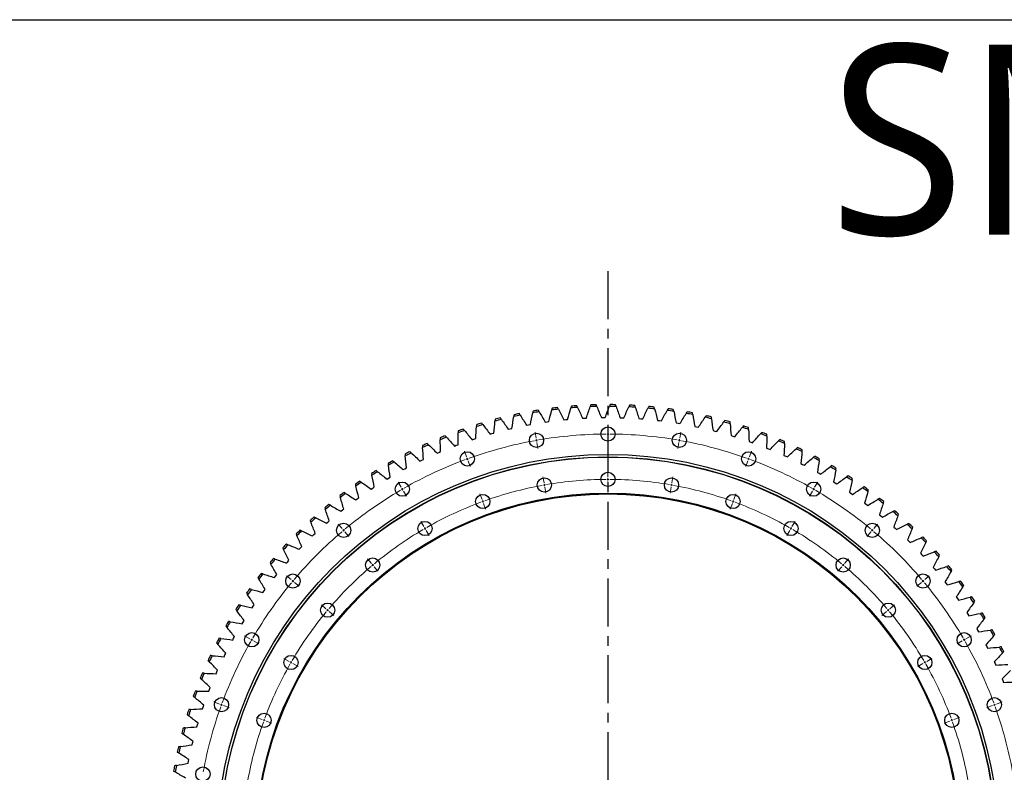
# Model space of a CAD drawing. Header units: millimetres. Extents: x 66 to 11122, y 38030 to 47056.
# Tile 7 of 17: x 1452 to 3732, y 45313 to 47056. Entities that reach past the tile are written whole.
import ezdxf

# ---------------------------------------------------------------- set-up
doc = ezdxf.new("R2010")
doc.units = ezdxf.units.MM
doc.header["$LTSCALE"] = 50
doc.linetypes.add('CENTER', pattern=[10.16, 6.35, -1.27, 1.27, -1.27])

msp = doc.modelspace()

# ---------------------------------------------------------------- linework, layer by layer
at = {"linetype": 'CENTER', "ltscale": 0.35}
msp.add_line((2814.3, 46473.1), (2814.3, 43814.5), dxfattribs=at)
at = {"color": 7, "linetype": 'Continuous', "lineweight": 25}
for p, q in [((2755.5, 46132.8), (2759.9, 46133.1)), ((2759.9, 46133.1), (2764.3, 46133.3)), ((2799, 46134.5), (2803.4, 46134.5)), ((2803.4, 46134.5), (2807.8, 46134.6)), ((2842.5, 46134.2), (2846.9, 46134.1)), ((2846.9, 46134.1), (2851.3, 46133.9)), ((2886, 46132), (2890.4, 46131.7)), ((2890.4, 46131.7), (2894.8, 46131.3)), ((2583.4, 46107.3), (2587.7, 46108.3)), ((2587.7, 46108.3), (2592, 46109.3)), ((2626, 46116.5), (2630.3, 46117.4)), ((2630.3, 46117.4), (2634.7, 46118.2)), ((2668.9, 46123.9), (2673.3, 46124.5)), ((2673.3, 46124.5), (2677.6, 46125.1)), ((2712.1, 46129.3), (2716.5, 46129.8)), ((2716.5, 46129.8), (2720.9, 46130.2)), ((2929.3, 46127.9), (2933.7, 46127.4)), ((2933.7, 46127.4), (2938.1, 46126.8)), ((2972.4, 46121.9), (2976.8, 46121.2)), ((2976.8, 46121.2), (2981.1, 46120.4)), ((3015.2, 46114), (3019.6, 46113.1)), ((3019.6, 46113.1), (3023.9, 46112.1)), ((2504, 46084.7), (2508.2, 46086.1)), ((2541.3, 46096.2), (2545.6, 46097.5)), ((2545.6, 46097.5), (2549.9, 46098.6)), ((3057.6, 46104.2), (3061.9, 46103.1)), ((3061.9, 46103.1), (3066.2, 46102)), ((3099.6, 46092.6), (3103.8, 46091.3)), ((3103.8, 46091.3), (3108.1, 46090)), ((2458.8, 46068.6), (2462.9, 46070.2)), ((2462.9, 46070.2), (2467.1, 46071.7)), ((2499.8, 46083.3), (2504, 46084.7)), ((3141, 46079.2), (3145.2, 46077.7)), ((3145.2, 46077.7), (3149.3, 46076.2)), ((3181.8, 46063.9), (3185.9, 46062.3)), ((2418.5, 46052.1), (2422.6, 46053.9)), ((2422.6, 46053.9), (2426.6, 46055.6)), ((3185.9, 46062.3), (3190, 46060.6)), ((3221.8, 46046.9), (3225.9, 46045.1)), ((3225.9, 46045.1), (3229.9, 46043.2)), ((2344.2, 46016), (2348.1, 46018.1)), ((2379, 46033.8), (2383, 46035.8)), ((2383, 46035.8), (2387, 46037.7)), ((3261.1, 46028.1), (3265.1, 46026.1)), ((3265.1, 46026.1), (3269, 46024.1)), ((2302.6, 45992.2), (2306.4, 45994.5)), ((2306.4, 45994.5), (2310.2, 45996.7)), ((2340.3, 46013.9), (2344.2, 46016)), ((3299.5, 46007.6), (3303.4, 46005.5)), ((3303.4, 46005.5), (3307.2, 46003.2)), ((2269.5, 45971.4), (2273.2, 45973.8)), ((3337, 45985.5), (3340.8, 45983.1)), ((3340.8, 45983.1), (3344.5, 45980.8)), ((2233.7, 45946.6), (2237.3, 45949.2)), ((2265.8, 45968.9), (2269.5, 45971.4)), ((3373.5, 45961.7), (3377.1, 45959.2)), ((3377.1, 45959.2), (3380.7, 45956.7)), ((2230.1, 45944), (2233.7, 45946.6)), ((3408.8, 45936.3), (3412.4, 45933.7)), ((3412.4, 45933.7), (3415.9, 45931)), ((2195.5, 45917.6), (2198.9, 45920.4)), ((2198.9, 45920.4), (2202.4, 45923.1)), ((3443.1, 45909.5), (3446.5, 45906.7)), ((3446.5, 45906.7), (3449.9, 45903.8)), ((2162.1, 45889.7), (2165.4, 45892.6)), ((2165.4, 45892.6), (2168.8, 45895.5)), ((3476.1, 45881.1), (3479.4, 45878.2)), ((2130, 45860.3), (2133.2, 45863.4)), ((2133.2, 45863.4), (2136.4, 45866.4)), ((3479.4, 45878.2), (3482.7, 45875.2)), ((2102.2, 45832.8), (2105.3, 45835.9)), ((3507.9, 45851.3), (3511, 45848.2)), ((3511, 45848.2), (3514.1, 45845.1)), ((2099.2, 45829.6), (2102.2, 45832.8)), ((3538.3, 45820.2), (3541.3, 45816.9)), ((3541.3, 45816.9), (3544.3, 45813.7)), ((2069.7, 45797.5), (2072.6, 45800.8)), ((2072.6, 45800.8), (2075.6, 45804.1)), ((2041.7, 45764.1), (2044.5, 45767.6)), ((2044.5, 45767.6), (2047.3, 45771)), ((3567.3, 45787.7), (3570.2, 45784.4)), ((3570.2, 45784.4), (3573, 45781)), ((3594.8, 45754), (3597.6, 45750.5)), ((3597.6, 45750.5), (3600.2, 45747)), ((2015.2, 45729.6), (2017.8, 45733.2)), ((2017.8, 45733.2), (2020.5, 45736.7)), ((1992.7, 45697.6), (1995.2, 45701.3)), ((3620.9, 45719.1), (3623.5, 45715.6)), ((3623.5, 45715.6), (3626, 45711.9)), ((1990.3, 45694), (1992.7, 45697.6)), ((3645.4, 45683.2), (3647.8, 45679.5)), ((3647.8, 45679.5), (3650.2, 45675.7)), ((1966.9, 45657.2), (1969.2, 45661)), ((1969.2, 45661), (1971.5, 45664.8)), ((3668.3, 45646.1), (3670.5, 45642.3)), ((3670.5, 45642.3), (3672.7, 45638.5)), ((1945.2, 45619.5), (1947.3, 45623.4)), ((1947.3, 45623.4), (1949.4, 45627.3)), ((3689.5, 45608.1), (3691.6, 45604.2)), ((1925.1, 45580.9), (1927.1, 45584.9)), ((1927.1, 45584.9), (1929, 45588.8)), ((3691.6, 45604.2), (3693.6, 45600.3)), ((3709.1, 45569.2), (3711, 45565.3)), ((3711, 45565.3), (3712.8, 45561.2)), ((1906.8, 45541.4), (1908.5, 45545.5)), ((1908.5, 45545.5), (1910.4, 45549.5)), ((3726.9, 45529.5), (3728.6, 45525.5)), ((3728.6, 45525.5), (3730.3, 45521.4)), ((1890.2, 45501.2), (1891.8, 45505.3)), ((1891.8, 45505.3), (1893.4, 45509.4)), ((1875.4, 45460.2), (1876.8, 45464.4)), ((1876.8, 45464.4), (1878.2, 45468.6)), ((1863.6, 45422.9), (1864.9, 45427.2)), ((1862.4, 45418.7), (1863.6, 45422.9)), ((1851.2, 45376.6), (1852.3, 45380.9)), ((1852.3, 45380.9), (1853.3, 45385.2)), ((1841.9, 45334.1), (1842.8, 45338.4)), ((1842.8, 45338.4), (1843.7, 45342.7))]:
    msp.add_line(p, q, dxfattribs=at)
at = {"color": 0, "linetype": 'Continuous', "lineweight": 18}
for p, q in [((2814.3, 46101.3), (2814.3, 46115.3)), ((2648, 46086.7), (2645.6, 46100.5)), ((2814.3, 46096.3), (2814.3, 46098.8)), ((2814.3, 46096.3), (2814.3, 46093.8)), ((2814.3, 46091.3), (2814.3, 46077.3)), ((2980.5, 46086.7), (2983, 46100.5)), ((2648.9, 46081.8), (2648.4, 46084.3)), ((2648.9, 46081.8), (2649.3, 46079.4)), ((2649.7, 46076.9), (2652.2, 46063.1)), ((2978.8, 46076.9), (2976.4, 46063.1)), ((2979.7, 46081.8), (2979.2, 46079.4)), ((2979.7, 46081.8), (2980.1, 46084.3)), ((2486.8, 46043.5), (2482, 46056.7)), ((2488.5, 46038.8), (2487.6, 46041.2)), ((3140, 46038.8), (3140.9, 46041.2)), ((3141.8, 46043.5), (3146.5, 46056.7)), ((2488.5, 46038.8), (2489.4, 46036.5)), ((2490.2, 46034.1), (2495, 46021)), ((3138.3, 46034.1), (3133.5, 46021)), ((3140, 46038.8), (3139.2, 46036.5)), ((2666.2, 45983.3), (2663.8, 45997.1)), ((2814.3, 45996.3), (2814.3, 46010.3)), ((2962.3, 45983.3), (2964.7, 45997.1)), ((2335.5, 45973), (2328.5, 45985.1)), ((2667.1, 45978.4), (2666.7, 45980.9)), ((2667.1, 45978.4), (2667.5, 45976)), ((2668, 45973.5), (2670.4, 45959.7)), ((2814.3, 45991.3), (2814.3, 45993.8)), ((2814.3, 45991.3), (2814.3, 45988.8)), ((2814.3, 45986.3), (2814.3, 45972.3)), ((2960.6, 45973.5), (2958.1, 45959.7)), ((2961.4, 45978.4), (2961, 45976)), ((2961.4, 45978.4), (2961.9, 45980.9)), ((3293, 45973), (3300, 45985.1)), ((2338, 45968.7), (2336.8, 45970.8)), ((2338, 45968.7), (2339.3, 45966.5)), ((2340.5, 45964.3), (2347.5, 45952.2)), ((2522.7, 45944.9), (2517.9, 45958)), ((3105.8, 45944.9), (3110.6, 45958)), ((3288, 45964.3), (3281, 45952.2)), ((3290.5, 45968.7), (3289.3, 45966.5)), ((3290.5, 45968.7), (3291.8, 45970.8)), ((2524.4, 45940.2), (2523.6, 45942.5)), ((2524.4, 45940.2), (2525.3, 45937.8)), ((2526.1, 45935.5), (2530.9, 45922.3)), ((3102.4, 45935.5), (3097.6, 45922.3)), ((3104.1, 45940.2), (3103.3, 45937.8)), ((3104.1, 45940.2), (3105, 45942.5)), ((2198.8, 45877.3), (2189.8, 45888)), ((2388, 45882.1), (2381, 45894.2)), ((3240.5, 45882.1), (3247.5, 45894.2)), ((3429.7, 45877.3), (3438.7, 45888)), ((2202, 45873.4), (2200.4, 45875.4)), ((2202, 45873.4), (2203.6, 45871.5)), ((2205.2, 45869.6), (2214.2, 45858.9)), ((2390.5, 45877.7), (2389.3, 45879.9)), ((2390.5, 45877.7), (2391.8, 45875.6)), ((2393, 45873.4), (2400, 45861.3)), ((3235.5, 45873.4), (3228.5, 45861.3)), ((3238, 45877.7), (3236.8, 45875.6)), ((3238, 45877.7), (3239.3, 45879.9)), ((3423.3, 45869.6), (3414.3, 45858.9)), ((3426.5, 45873.4), (3424.9, 45871.5)), ((3426.5, 45873.4), (3428.1, 45875.4)), ((2266.3, 45796.8), (2257.3, 45807.6)), ((2269.5, 45793), (2267.9, 45794.9)), ((2269.5, 45793), (2271.1, 45791.1)), ((2272.7, 45789.2), (2281.7, 45778.5)), ((3355.8, 45789.2), (3346.8, 45778.5)), ((3359, 45793), (3357.4, 45791.1)), ((3359, 45793), (3360.6, 45794.9)), ((3362.2, 45796.8), (3371.2, 45807.6)), ((2080.8, 45759.3), (2070.1, 45768.3)), ((3547.8, 45759.3), (3558.5, 45768.3)), ((2084.6, 45756), (2082.7, 45757.6)), ((2084.6, 45756), (2086.5, 45754.4)), ((2088.4, 45752.8), (2099.2, 45743.8)), ((3540.1, 45752.8), (3529.4, 45743.8)), ((3543.9, 45756), (3542, 45754.4)), ((3543.9, 45756), (3545.8, 45757.6)), ((2161.2, 45691.8), (2150.5, 45700.8)), ((3467.3, 45691.8), (3478, 45700.8)), ((2165, 45688.6), (2163.1, 45690.2)), ((2165, 45688.6), (2167, 45686.9)), ((2168.9, 45685.3), (2179.6, 45676.3)), ((3459.7, 45685.3), (3448.9, 45676.3)), ((3463.5, 45688.6), (3461.6, 45686.9)), ((3463.5, 45688.6), (3465.4, 45690.2)), ((1985.1, 45622.5), (1972.9, 45629.5)), ((3643.5, 45622.5), (3655.6, 45629.5)), ((1989.4, 45620), (1987.2, 45621.3)), ((1989.4, 45620), (1991.5, 45618.8)), ((1993.7, 45617.5), (2005.8, 45610.5)), ((3634.8, 45617.5), (3622.7, 45610.5)), ((3639.2, 45620), (3637, 45618.8)), ((3639.2, 45620), (3641.3, 45621.3)), ((2076, 45570), (2063.9, 45577)), ((2080.3, 45567.5), (2078.1, 45568.8)), ((2080.3, 45567.5), (2082.5, 45566.3)), ((2084.6, 45565), (2096.8, 45558)), ((3543.9, 45565), (3531.8, 45558)), ((3548.2, 45567.5), (3546.1, 45566.3)), ((3548.2, 45567.5), (3550.4, 45568.8)), ((3552.6, 45570), (3564.7, 45577)), ((1914.5, 45471.3), (1901.4, 45476.1)), ((1919.2, 45469.6), (1916.9, 45470.4)), ((3709.3, 45469.6), (3711.7, 45470.4)), ((3714, 45471.3), (3727.2, 45476.1)), ((1919.2, 45469.6), (1921.6, 45468.7)), ((1923.9, 45467.9), (1937.1, 45463.1)), ((3704.6, 45467.9), (3691.5, 45463.1)), ((3709.3, 45469.6), (3707, 45468.7)), ((2013.2, 45435.4), (2000, 45440.1)), ((2017.9, 45433.6), (2015.5, 45434.5)), ((2017.9, 45433.6), (2020.2, 45432.8)), ((2022.6, 45431.9), (2035.7, 45427.2)), ((3606, 45431.9), (3592.8, 45427.2)), ((3610.7, 45433.6), (3608.3, 45432.8)), ((3610.7, 45433.6), (3613, 45434.5)), ((3615.4, 45435.4), (3628.5, 45440.1))]:
    msp.add_line(p, q, dxfattribs=at)
msp.add_lwpolyline([(65.7, 47055.6), (11121.9, 47055.6), (11121.9, 38029.5), (65.7, 38029.5)], close=True)
at = {"color": 7, "linetype": 'Continuous', "lineweight": 25}
for centre, radius in [((2814.3, 46096.3), 16.5), ((2648.9, 46081.8), 16.5), ((2979.7, 46081.8), 16.5), ((2814.3, 45143.8), 905.5), ((2814.3, 45143.8), 899.5), ((2814.3, 45143.8), 899), ((2488.5, 46038.8), 16.5), ((3140, 46038.8), 16.5), ((2667.1, 45978.4), 16.5), ((2814.3, 45991.3), 16.5), ((2961.4, 45978.4), 16.5), ((2338, 45968.7), 16.5), ((3290.5, 45968.7), 16.5), ((2814.3, 45143.8), 816), ((2814.3, 45143.8), 814), ((2524.4, 45940.2), 16.5), ((3104.1, 45940.2), 16.5), ((2202, 45873.4), 16.5), ((2390.5, 45877.7), 16.5), ((3238, 45877.7), 16.5), ((3426.5, 45873.4), 16.5), ((2269.5, 45793), 16.5), ((3359, 45793), 16.5), ((2084.6, 45756), 16.5), ((3543.9, 45756), 16.5), ((2165, 45688.6), 16.5), ((3463.5, 45688.6), 16.5), ((1989.4, 45620), 16.5), ((3639.2, 45620), 16.5), ((2080.3, 45567.5), 16.5), ((3548.2, 45567.5), 16.5), ((1919.2, 45469.6), 16.5), ((3709.3, 45469.6), 16.5), ((2017.9, 45433.6), 16.5), ((3610.7, 45433.6), 16.5), ((1876.2, 45309.2), 16.5)]:
    msp.add_circle(centre, radius, dxfattribs=at)
for radius, start, end in [(1020.6, 96.5776, 97.2686), (1016.6, 93.9727, 94.8385), (1020.6, 94.0601, 94.7511), (1016.6, 91.4552, 92.321), (1020.6, 91.5426, 92.2336), (1016.6, 88.9377, 89.8035), (1020.6, 89.0251, 89.7161), (1016.6, 86.4202, 87.286), (1020.6, 86.5076, 87.1987), (1016.6, 83.9028, 84.7686), (1020.6, 83.9902, 84.6812), (1020.6, 81.4727, 82.1637), (1020.6, 104.13, 104.821), (1016.6, 101.5251, 102.3909), (1020.6, 101.6125, 102.3036), (1016.6, 99.0077, 99.8735), (1020.6, 99.095, 99.7861), (1016.6, 96.4902, 97.356), (1016.6, 81.3853, 82.2511), (1016.6, 78.8678, 79.7336), (1020.6, 78.9552, 79.6462), (1016.6, 76.3503, 77.2161), (1020.6, 76.4377, 77.1287), (1016.6, 106.5601, 107.4259), (1020.6, 106.6475, 107.3385), (1016.6, 104.0426, 104.9084), (1016.6, 73.8328, 74.6986), (1020.6, 73.9202, 74.6112), (1016.6, 71.3154, 72.1812), (1020.6, 71.4027, 72.0938), (1020.6, 111.6825, 112.3735), (1016.6, 111.5951, 112.4609), (1016.6, 109.0776, 109.9434), (1020.6, 109.165, 109.856), (1016.6, 68.7979, 69.6637), (1020.6, 68.8853, 69.5763), (1020.6, 114.1999, 114.891), (1016.6, 114.1126, 114.9784), (1016.6, 66.2804, 67.1462), (1020.6, 66.3678, 67.0588), (1020.6, 63.8503, 64.5413), (1020.6, 116.7174, 117.4084), (1016.6, 116.63, 117.4958), (1016.6, 63.7629, 64.6287), (1016.6, 61.2454, 62.1112), (1020.6, 61.3328, 62.0238), (1020.6, 119.2349, 119.9259), (1016.6, 119.1475, 120.0133), (1016.6, 58.7279, 59.5937), (1020.6, 58.8153, 59.5063), (1020.6, 121.7524, 122.4434), (1016.6, 121.665, 122.5308), (1016.6, 56.2105, 57.0763), (1020.6, 56.2978, 56.9889), (1020.6, 124.2699, 124.9609), (1016.6, 124.1825, 125.0483), (1016.6, 53.693, 54.5588), (1020.6, 53.7804, 54.4714), (1020.6, 126.7874, 127.4784), (1016.6, 126.7, 127.5658), (1020.6, 129.3048, 129.9959), (1016.6, 129.2174, 130.0833), (1016.6, 51.1755, 52.0413), (1020.6, 51.2629, 51.9539), (1020.6, 131.8223, 132.5133), (1016.6, 48.658, 49.5238), (1020.6, 48.7454, 49.4364), (1016.6, 131.7349, 132.6007), (1016.6, 46.1405, 47.0063), (1020.6, 46.2279, 46.9189), (1020.6, 134.3398, 135.0308), (1016.6, 134.2524, 135.1182), (1020.6, 43.7104, 44.4015), (1020.6, 136.8573, 137.5483), (1016.6, 136.7699, 137.6357), (1016.6, 43.623, 44.4888), (1016.6, 41.1056, 41.9714), (1020.6, 41.193, 41.884), (1020.6, 139.3748, 140.0658), (1016.6, 139.2874, 140.1532), (1016.6, 38.5881, 39.4539), (1020.6, 38.6755, 39.3665), (1020.6, 141.8923, 142.5833), (1016.6, 141.8049, 142.6707), (1016.6, 36.0706, 36.9364), (1020.6, 36.158, 36.849), (1020.6, 144.4097, 145.1008), (1016.6, 144.3223, 145.1881), (1020.6, 146.9272, 147.6182), (1016.6, 146.8398, 147.7056), (1016.6, 33.5531, 34.4189), (1020.6, 33.6405, 34.3315), (1016.6, 31.0356, 31.9014), (1020.6, 31.123, 31.814), (1020.6, 149.4447, 150.1357), (1016.6, 149.3573, 150.2231), (1016.6, 28.5181, 29.3839), (1020.6, 28.6055, 29.2966), (1020.6, 151.9622, 152.6532), (1016.6, 151.8748, 152.7406), (1016.6, 26.0007, 26.8665), (1020.6, 26.0881, 26.7791), (1020.6, 154.4797, 155.1707), (1016.6, 154.3923, 155.2581), (1020.6, 156.9971, 157.6882), (1016.6, 156.9098, 157.7756), (1020.6, 159.5146, 160.2056), (1016.6, 159.4272, 160.293), (1020.6, 162.0321, 162.7231), (1016.6, 161.9447, 162.8105), (1020.6, 164.5496, 165.2406), (1016.6, 164.4622, 165.328), (1020.6, 167.0671, 167.7581), (1016.6, 166.9797, 167.8455), (1020.6, 169.5846, 170.2756), (1016.6, 169.4972, 170.363)]:
    msp.add_arc((2814.3, 45143.8), radius, start, end, dxfattribs=at)
at = {"color": 0, "linetype": 'Continuous', "lineweight": 18}
for radius, start, end in [(952.5, 90.3008, 99.6992), (952.5, 90, 90.1504), (952.5, 89.8496, 90), (952.5, 80.3008, 89.6992), (952.5, 100.3008, 109.6992), (952.5, 100, 100.1504), (952.5, 99.8496, 100), (952.5, 80, 80.1504), (952.5, 79.8496, 80), (952.5, 70.3008, 79.6992), (952.5, 110.3008, 119.6992), (952.5, 110, 110.1504), (952.5, 109.8496, 110), (952.5, 70, 70.1504), (952.5, 69.8496, 70), (952.5, 60.3008, 69.6992), (847.5, 100.338, 109.662), (847.5, 100, 100.169), (847.5, 99.831, 100), (847.5, 90.338, 99.662), (847.5, 90, 90.169), (847.5, 89.831, 90), (847.5, 80.338, 89.662), (847.5, 80, 80.169), (847.5, 79.831, 80), (847.5, 70.338, 79.662), (952.5, 120.3008, 129.6992), (952.5, 120, 120.1504), (952.5, 119.8496, 120), (952.5, 60, 60.1504), (952.5, 59.8496, 60), (952.5, 50.3008, 59.6992), (847.5, 110.338, 119.662), (847.5, 110, 110.169), (847.5, 109.831, 110), (847.5, 70, 70.169), (847.5, 69.831, 70), (847.5, 60.338, 69.662), (952.5, 130.3008, 139.6992), (952.5, 130, 130.1504), (952.5, 129.8496, 130), (847.5, 120.338, 129.662), (847.5, 120, 120.169), (847.5, 119.831, 120), (847.5, 60, 60.169), (847.5, 59.831, 60), (847.5, 50.338, 59.662), (952.5, 50, 50.1504), (952.5, 49.8496, 50), (952.5, 40.3008, 49.6992), (847.5, 130.338, 139.662), (847.5, 130, 130.169), (847.5, 129.831, 130), (847.5, 50, 50.169), (847.5, 49.831, 50), (847.5, 40.338, 49.662), (952.5, 140.3008, 149.6992), (952.5, 140, 140.1504), (952.5, 139.8496, 140), (952.5, 40, 40.1504), (952.5, 39.8496, 40), (952.5, 30.3008, 39.6992), (847.5, 140.338, 149.662), (847.5, 140, 140.169), (847.5, 139.831, 140), (847.5, 40, 40.169), (847.5, 39.831, 40), (847.5, 30.338, 39.662), (952.5, 150.3008, 159.6992), (952.5, 150, 150.1504), (952.5, 149.8496, 150), (952.5, 30, 30.1504), (952.5, 29.8496, 30), (952.5, 20.3008, 29.6992), (847.5, 150.338, 159.662), (847.5, 150, 150.169), (847.5, 149.831, 150), (847.5, 30, 30.169), (847.5, 29.831, 30), (847.5, 20.338, 29.662), (952.5, 159.8496, 160), (952.5, 20, 20.1504), (952.5, 160.3008, 169.6992), (952.5, 160, 160.1504), (952.5, 19.8496, 20), (952.5, 10.3008, 19.6992), (847.5, 160.338, 169.662), (847.5, 160, 160.169), (847.5, 159.831, 160), (847.5, 20, 20.169), (847.5, 19.831, 20), (847.5, 10.338, 19.662)]:
    msp.add_arc((2814.3, 45143.8), radius, start, end, dxfattribs=at)
at = {"color": 7, "linetype": 'Continuous', "lineweight": 25}
for points in [[(2685.1, 46156.2), (2684.8, 46154.8), (2684.5, 46153.4), (2684.1, 46152)], [(2699.4, 46153.9), (2698.7, 46155.1), (2698, 46156.4), (2697.4, 46157.7)], [(2720.9, 46130.2), (2723.4, 46139), (2725.9, 46147.9), (2728.5, 46156.8)], [(2729.7, 46160.9), (2729.3, 46159.5), (2728.9, 46158.1), (2728.5, 46156.8)], [(2743.8, 46157.9), (2743.2, 46159.2), (2742.6, 46160.5), (2742, 46161.8)], [(2743.8, 46157.9), (2747.8, 46149.6), (2751.6, 46141.2), (2755.5, 46132.8)], [(2764.3, 46133.3), (2767.2, 46142.1), (2770.1, 46150.8), (2773.1, 46159.6)], [(2774.5, 46163.6), (2774, 46162.3), (2773.6, 46160.9), (2773.1, 46159.6)], [(2788.5, 46160.1), (2787.9, 46161.4), (2787.3, 46162.7), (2786.8, 46164)], [(2788.5, 46160.1), (2792, 46151.5), (2795.5, 46143), (2799, 46134.5)], [(2807.8, 46134.6), (2811.1, 46143.2), (2814.4, 46151.8), (2817.8, 46160.4)], [(2819.3, 46164.4), (2818.8, 46163), (2818.3, 46161.7), (2817.8, 46160.4)], [(2833.1, 46160.2), (2832.6, 46161.6), (2832.1, 46162.9), (2831.6, 46164.2)], [(2833.1, 46160.2), (2836.3, 46151.6), (2839.4, 46142.9), (2842.5, 46134.2)], [(2851.3, 46133.9), (2855, 46142.4), (2858.7, 46150.8), (2862.4, 46159.2)], [(2864.1, 46163.2), (2863.6, 46161.9), (2863, 46160.6), (2862.4, 46159.2)], [(2877.7, 46158.4), (2877.3, 46159.8), (2876.9, 46161.1), (2876.4, 46162.5)], [(2877.7, 46158.4), (2880.5, 46149.6), (2883.3, 46140.8), (2886, 46132)], [(2894.8, 46131.3), (2898.8, 46139.6), (2902.9, 46147.9), (2907, 46156.2)], [(2908.9, 46160), (2908.2, 46158.7), (2907.6, 46157.4), (2907, 46156.2)], [(2922.2, 46154.6), (2921.9, 46156), (2921.5, 46157.4), (2921.1, 46158.8)], [(2922.2, 46154.6), (2924.7, 46145.7), (2927, 46136.8), (2929.3, 46127.9)], [(2953.4, 46154.9), (2952.7, 46153.6), (2952, 46152.4), (2951.3, 46151.1)], [(2567.6, 46130), (2566.8, 46131.2), (2565.9, 46132.3), (2565.1, 46133.5)], [(2592, 46109.3), (2593.4, 46118.5), (2594.7, 46127.6), (2596.1, 46136.7)], [(2596.8, 46140.9), (2596.6, 46139.5), (2596.3, 46138.1), (2596.1, 46136.7)], [(2611.2, 46139.9), (2610.4, 46141.1), (2609.6, 46142.3), (2608.8, 46143.5)], [(2611.2, 46139.9), (2616.1, 46132.1), (2621.1, 46124.3), (2626, 46116.5)], [(2634.7, 46118.2), (2636.4, 46127.2), (2638.1, 46136.3), (2640, 46145.3)], [(2640.8, 46149.5), (2640.5, 46148.1), (2640.2, 46146.7), (2640, 46145.3)], [(2655.1, 46147.9), (2654.4, 46149.1), (2653.7, 46150.3), (2652.9, 46151.6)], [(2655.1, 46147.9), (2659.7, 46139.9), (2664.3, 46131.9), (2668.9, 46123.9)], [(2677.6, 46125.1), (2679.7, 46134.1), (2681.9, 46143.1), (2684.1, 46152)], [(2699.4, 46153.9), (2703.6, 46145.7), (2707.9, 46137.5), (2712.1, 46129.3)], [(2938.1, 46126.8), (2942.5, 46134.9), (2946.9, 46143), (2951.3, 46151.1)], [(2966.5, 46148.9), (2966.2, 46150.3), (2965.9, 46151.7), (2965.6, 46153.1)], [(2966.5, 46148.9), (2968.6, 46139.9), (2970.5, 46130.9), (2972.4, 46121.9)], [(2981.1, 46120.4), (2985.9, 46128.3), (2990.6, 46136.2), (2995.5, 46144.1)], [(2997.7, 46147.8), (2996.9, 46146.6), (2996.2, 46145.3), (2995.5, 46144.1)], [(3010.5, 46141.3), (3010.3, 46142.7), (3010, 46144.1), (3009.8, 46145.5)], [(3010.5, 46141.3), (3012.2, 46132.2), (3013.7, 46123.1), (3015.2, 46114)], [(3023.9, 46112.1), (3028.9, 46119.9), (3034.1, 46127.5), (3039.2, 46135.2)], [(3041.6, 46138.7), (3040.8, 46137.6), (3040, 46136.4), (3039.2, 46135.2)], [(3054.2, 46131.7), (3054, 46133.1), (3053.8, 46134.5), (3053.6, 46135.9)], [(3054.2, 46131.7), (3055.4, 46122.5), (3056.5, 46113.4), (3057.6, 46104.2)], [(2508.2, 46086.1), (2508.7, 46095.3), (2509.2, 46104.5), (2509.8, 46113.7)], [(2510.1, 46118), (2510, 46116.6), (2509.9, 46115.2), (2509.8, 46113.7)], [(2524.5, 46118.2), (2523.6, 46119.4), (2522.8, 46120.5), (2521.9, 46121.6)], [(2524.5, 46118.2), (2530.2, 46110.9), (2535.8, 46103.6), (2541.3, 46096.2)], [(2549.9, 46098.6), (2550.8, 46107.8), (2551.7, 46117), (2552.7, 46126.2)], [(2553.2, 46130.4), (2553, 46129), (2552.9, 46127.6), (2552.7, 46126.2)], [(2567.6, 46130), (2572.9, 46122.5), (2578.2, 46114.9), (2583.4, 46107.3)], [(3066.2, 46102), (3071.6, 46109.5), (3077.1, 46116.9), (3082.5, 46124.4)], [(3085.1, 46127.8), (3084.2, 46126.6), (3083.4, 46125.5), (3082.5, 46124.4)], [(3097.3, 46120.2), (3097.2, 46121.6), (3097.1, 46123), (3097, 46124.5)], [(3097.3, 46120.2), (3098.1, 46111), (3098.9, 46101.8), (3099.6, 46092.6)], [(3108.1, 46090), (3113.8, 46097.3), (3119.5, 46104.5), (3125.4, 46111.6)], [(3128.1, 46115), (3127.2, 46113.8), (3126.3, 46112.7), (3125.4, 46111.6)], [(3139.9, 46106.8), (3139.9, 46108.2), (3139.8, 46109.7), (3139.8, 46111.1)], [(2425.8, 46087.6), (2425.8, 46086.1), (2425.8, 46084.7), (2425.9, 46083.3)], [(2440.1, 46089), (2439.1, 46090.1), (2438.2, 46091.1), (2437.2, 46092.2)], [(2440.1, 46089), (2446.4, 46082.3), (2452.6, 46075.5), (2458.8, 46068.6)], [(2467.1, 46071.7), (2467.2, 46081), (2467.3, 46090.2), (2467.5, 46099.4)], [(2467.6, 46103.7), (2467.6, 46102.3), (2467.5, 46100.9), (2467.5, 46099.4)], [(2482, 46104.6), (2481.1, 46105.6), (2480.1, 46106.7), (2479.2, 46107.8)], [(2482, 46104.6), (2488, 46097.5), (2493.9, 46090.4), (2499.8, 46083.3)], [(3139.9, 46106.8), (3140.4, 46097.6), (3140.7, 46088.4), (3141, 46079.2)], [(3149.3, 46076.2), (3155.4, 46083.2), (3161.4, 46090.1), (3167.6, 46097)], [(3170.4, 46100.2), (3169.5, 46099.2), (3168.5, 46098.1), (3167.6, 46097)], [(3181.9, 46091.6), (3181.9, 46082.3), (3181.9, 46073.1), (3181.8, 46063.9)], [(3181.9, 46091.6), (3181.9, 46093), (3181.9, 46094.4), (3181.9, 46095.9)], [(2384.7, 46069.6), (2384.8, 46068.2), (2384.9, 46066.7), (2385, 46065.3)], [(2387, 46037.7), (2386.3, 46046.9), (2385.6, 46056.1), (2385, 46065.3)], [(2399, 46071.7), (2397.9, 46072.7), (2396.9, 46073.7), (2395.9, 46074.7)], [(2399, 46071.7), (2405.5, 46065.2), (2412, 46058.7), (2418.5, 46052.1)], [(2426.6, 46055.6), (2426.3, 46064.8), (2426.1, 46074), (2425.9, 46083.3)], [(3190, 46060.6), (3196.3, 46067.3), (3202.7, 46074), (3209.1, 46080.6)], [(3212.1, 46083.7), (3211.1, 46082.6), (3210.1, 46081.6), (3209.1, 46080.6)], [(3223.2, 46074.5), (3222.8, 46065.3), (3222.3, 46056.1), (3221.8, 46046.9)], [(3223.2, 46074.5), (3223.3, 46075.9), (3223.3, 46077.4), (3223.4, 46078.8)], [(3253, 46065.3), (3251.9, 46064.3), (3250.9, 46063.3), (3249.9, 46062.3)], [(2344.5, 46049.8), (2344.6, 46048.4), (2344.8, 46047), (2344.9, 46045.6)], [(2348.1, 46018.1), (2347, 46027.2), (2345.9, 46036.4), (2344.9, 46045.6)], [(2358.6, 46052.5), (2357.5, 46053.5), (2356.5, 46054.5), (2355.4, 46055.4)], [(2358.6, 46052.5), (2365.4, 46046.4), (2372.2, 46040.1), (2379, 46033.8)], [(3229.9, 46043.2), (3236.5, 46049.6), (3243.2, 46056), (3249.9, 46062.3)], [(3263.7, 46055.6), (3262.9, 46046.5), (3262, 46037.3), (3261.1, 46028.1)], [(3263.7, 46055.6), (3263.8, 46057.1), (3263.9, 46058.5), (3264.1, 46059.9)], [(3269, 46024.1), (3275.9, 46030.2), (3282.8, 46036.3), (3289.8, 46042.3)], [(3293, 46045.1), (3292, 46044.2), (3290.9, 46043.3), (3289.8, 46042.3)], [(2305.1, 46028.3), (2305.3, 46026.9), (2305.5, 46025.5), (2305.8, 46024.1)], [(2310.2, 45996.7), (2308.6, 46005.8), (2307.2, 46015), (2305.8, 46024.1)], [(2319.1, 46031.7), (2318, 46032.6), (2316.9, 46033.5), (2315.8, 46034.4)], [(2319.1, 46031.7), (2326.2, 46025.8), (2333.3, 46019.8), (2340.3, 46013.9)], [(3303.3, 46035), (3302.1, 46025.9), (3300.8, 46016.7), (3299.5, 46007.6)], [(3303.3, 46035), (3303.5, 46036.4), (3303.7, 46037.9), (3303.9, 46039.3)], [(3307.2, 46003.2), (3314.4, 46009.1), (3321.6, 46014.8), (3328.8, 46020.6)], [(3332.2, 46023.2), (3331, 46022.3), (3329.9, 46021.5), (3328.8, 46020.6)], [(2266.8, 46005.1), (2267, 46003.7), (2267.3, 46002.3), (2267.6, 46000.9)], [(2273.2, 45973.8), (2271.3, 45982.8), (2269.4, 45991.8), (2267.6, 46000.9)], [(2280.6, 46009), (2279.5, 46009.9), (2278.3, 46010.8), (2277.2, 46011.6)], [(2280.6, 46009), (2288, 46003.5), (2295.3, 45997.9), (2302.6, 45992.2)], [(3342, 46012.7), (3340.4, 46003.6), (3338.7, 45994.5), (3337, 45985.5)], [(3342, 46012.7), (3342.2, 46014.1), (3342.5, 46015.5), (3342.7, 46016.9)], [(3344.5, 45980.8), (3351.9, 45986.3), (3359.3, 45991.7), (3366.8, 45997.1)], [(3370.3, 45999.6), (3369.1, 45998.8), (3368, 45998), (3366.8, 45997.1)], [(2229.4, 45980.2), (2229.8, 45978.8), (2230.1, 45977.4), (2230.5, 45976)], [(2237.3, 45949.2), (2234.9, 45958.1), (2232.7, 45967.1), (2230.5, 45976)], [(2243.1, 45984.8), (2241.9, 45985.6), (2240.8, 45986.4), (2239.6, 45987.2)], [(2243.1, 45984.8), (2250.7, 45979.5), (2258.3, 45974.2), (2265.8, 45968.9)], [(3379.6, 45988.7), (3377.6, 45979.7), (3375.6, 45970.7), (3373.5, 45961.7)], [(3379.6, 45988.7), (3380, 45990.1), (3380.3, 45991.5), (3380.6, 45992.9)], [(3380.7, 45956.7), (3388.4, 45961.8), (3396.1, 45967), (3403.8, 45972)], [(3407.3, 45974.4), (3406.2, 45973.6), (3405, 45972.8), (3403.8, 45972)], [(2193.3, 45953.7), (2193.7, 45952.3), (2194.1, 45951), (2194.5, 45949.6)], [(2202.4, 45923.1), (2199.7, 45931.9), (2197.1, 45940.7), (2194.5, 45949.6)], [(2206.7, 45958.9), (2205.5, 45959.6), (2204.3, 45960.4), (2203.1, 45961.1)], [(2206.7, 45958.9), (2214.5, 45954), (2222.3, 45949), (2230.1, 45944)], [(3416.2, 45963), (3413.8, 45954.1), (3411.4, 45945.2), (3408.8, 45936.3)], [(3416.2, 45963), (3416.6, 45964.4), (3417, 45965.8), (3417.3, 45967.2)], [(2171.5, 45931.4), (2170.3, 45932.1), (2169, 45932.8), (2167.8, 45933.5)], [(2171.5, 45931.4), (2179.5, 45926.8), (2187.5, 45922.2), (2195.5, 45917.6)], [(3415.9, 45931), (3423.8, 45935.8), (3431.7, 45940.6), (3439.6, 45945.3)], [(3443.3, 45947.5), (3442, 45946.8), (3440.8, 45946.1), (3439.6, 45945.3)], [(3451.6, 45935.8), (3448.8, 45927), (3446, 45918.2), (3443.1, 45909.5)], [(3451.6, 45935.8), (3452, 45937.2), (3452.5, 45938.5), (3452.9, 45939.9)], [(2137.5, 45902.4), (2136.3, 45903.1), (2135, 45903.7), (2133.7, 45904.4)], [(2158.3, 45925.7), (2158.8, 45924.3), (2159.2, 45923), (2159.7, 45921.6)], [(2168.8, 45895.5), (2165.7, 45904.2), (2162.7, 45912.9), (2159.7, 45921.6)], [(3449.9, 45903.8), (3458, 45908.3), (3466.1, 45912.7), (3474.2, 45917.1)], [(3478, 45919.1), (3476.7, 45918.4), (3475.4, 45917.8), (3474.2, 45917.1)], [(3485.8, 45907), (3482.6, 45898.4), (3479.4, 45889.7), (3476.1, 45881.1)], [(3485.8, 45907), (3486.3, 45908.4), (3486.8, 45909.7), (3487.3, 45911.1)], [(2124.6, 45896.1), (2125.1, 45894.8), (2125.6, 45893.4), (2126.1, 45892.1)], [(2136.4, 45866.4), (2132.9, 45874.9), (2129.5, 45883.5), (2126.1, 45892.1)], [(2137.5, 45902.4), (2145.8, 45898.2), (2153.9, 45894), (2162.1, 45889.7)], [(3482.7, 45875.2), (3490.9, 45879.3), (3499.2, 45883.3), (3507.5, 45887.4)], [(3511.4, 45889.2), (3510.1, 45888.6), (3508.8, 45888), (3507.5, 45887.4)], [(3518.7, 45876.8), (3519.2, 45878.1), (3519.8, 45879.4), (3520.3, 45880.8)], [(2092.2, 45865.1), (2092.8, 45863.8), (2093.4, 45862.5), (2093.9, 45861.1)], [(2105.3, 45835.9), (2101.5, 45844.3), (2097.7, 45852.7), (2093.9, 45861.1)], [(2104.9, 45872), (2103.6, 45872.5), (2102.3, 45873.1), (2101, 45873.7)], [(2104.9, 45872), (2113.3, 45868.1), (2121.6, 45864.2), (2130, 45860.3)], [(3518.7, 45876.8), (3515.1, 45868.3), (3511.5, 45859.8), (3507.9, 45851.3)], [(3543.4, 45857.9), (3542.1, 45857.3), (3540.8, 45856.8), (3539.5, 45856.2)], [(2073.6, 45840.1), (2072.2, 45840.6), (2070.9, 45841.2), (2069.6, 45841.7)], [(2073.6, 45840.1), (2082.1, 45836.6), (2090.7, 45833.1), (2099.2, 45829.6)], [(3514.1, 45845.1), (3522.6, 45848.8), (3531, 45852.5), (3539.5, 45856.2)], [(3550.2, 45845.2), (3546.3, 45836.8), (3542.3, 45828.5), (3538.3, 45820.2)], [(3550.2, 45845.2), (3550.8, 45846.4), (3551.4, 45847.7), (3552, 45849)], [(2061.2, 45832.7), (2061.9, 45831.4), (2062.5, 45830.1), (2063.1, 45828.8)], [(2075.6, 45804.1), (2071.4, 45812.3), (2067.2, 45820.6), (2063.1, 45828.8)], [(3544.3, 45813.7), (3552.9, 45817.1), (3561.5, 45820.4), (3570.1, 45823.6)], [(3580.3, 45812.1), (3576, 45804), (3571.7, 45795.8), (3567.3, 45787.7)], [(3574.1, 45825.2), (3572.8, 45824.7), (3571.4, 45824.2), (3570.1, 45823.6)], [(3580.3, 45812.1), (3580.9, 45813.4), (3581.6, 45814.7), (3582.3, 45816)], [(2031.7, 45798.9), (2032.4, 45797.7), (2033.1, 45796.4), (2033.8, 45795.2)], [(2047.3, 45771), (2042.7, 45779), (2038.2, 45787.1), (2033.8, 45795.2)], [(2043.7, 45806.9), (2042.3, 45807.4), (2041, 45807.8), (2039.6, 45808.3)], [(2043.7, 45806.9), (2052.4, 45803.8), (2061.1, 45800.7), (2069.7, 45797.5)], [(3573, 45781), (3581.7, 45784), (3590.5, 45786.9), (3599.2, 45789.8)], [(3603.3, 45791.1), (3601.9, 45790.7), (3600.6, 45790.2), (3599.2, 45789.8)], [(2015.3, 45772.4), (2013.9, 45772.8), (2012.6, 45773.2), (2011.2, 45773.6)], [(2015.3, 45772.4), (2024.1, 45769.7), (2032.9, 45767), (2041.7, 45764.1)], [(3608.9, 45777.9), (3604.3, 45769.9), (3599.6, 45761.9), (3594.8, 45754)], [(3608.9, 45777.9), (3609.6, 45779.1), (3610.3, 45780.3), (3611, 45781.6)], [(2003.7, 45763.9), (2004.4, 45762.7), (2005.2, 45761.5), (2005.9, 45760.2)], [(2020.5, 45736.7), (2015.6, 45744.5), (2010.7, 45752.4), (2005.9, 45760.2)], [(3600.2, 45747), (3609.1, 45749.6), (3618, 45752.2), (3626.8, 45754.7)], [(3631, 45755.8), (3629.6, 45755.5), (3628.2, 45755.1), (3626.8, 45754.7)], [(3636, 45742.3), (3636.8, 45743.5), (3637.5, 45744.8), (3638.3, 45746)], [(1977.2, 45727.7), (1978, 45726.5), (1978.8, 45725.3), (1979.6, 45724.1)], [(1995.2, 45701.3), (1990, 45708.9), (1984.8, 45716.5), (1979.6, 45724.1)], [(1988.5, 45736.7), (1987.1, 45737.1), (1985.7, 45737.4), (1984.3, 45737.8)], [(1988.5, 45736.7), (1997.4, 45734.4), (2006.3, 45732), (2015.2, 45729.6)], [(3636, 45742.3), (3631, 45734.6), (3626, 45726.8), (3620.9, 45719.1)], [(1963.2, 45699.8), (1961.8, 45700.1), (1960.4, 45700.4), (1959, 45700.7)], [(1963.2, 45699.8), (1972.3, 45697.9), (1981.3, 45696), (1990.3, 45694)], [(3626, 45711.9), (3634.9, 45714.1), (3643.9, 45716.3), (3652.9, 45718.4)], [(3661.5, 45705.7), (3656.2, 45698.1), (3650.8, 45690.6), (3645.4, 45683.2)], [(3657.1, 45719.4), (3655.7, 45719.1), (3654.3, 45718.7), (3652.9, 45718.4)], [(3661.5, 45705.7), (3662.3, 45706.8), (3663.1, 45708), (3663.9, 45709.2)], [(1952.4, 45690.4), (1953.2, 45689.2), (1954.1, 45688.1), (1954.9, 45686.9)], [(1971.5, 45664.8), (1965.9, 45672.1), (1960.4, 45679.5), (1954.9, 45686.9)], [(3650.2, 45675.7), (3659.2, 45677.5), (3668.3, 45679.3), (3677.3, 45681)], [(3681.5, 45681.8), (3680.1, 45681.5), (3678.7, 45681.3), (3677.3, 45681)], [(1939.6, 45661.9), (1938.2, 45662.2), (1936.8, 45662.4), (1935.4, 45662.6)], [(1939.6, 45661.9), (1948.7, 45660.4), (1957.8, 45658.9), (1966.9, 45657.2)], [(3685.3, 45667.9), (3679.7, 45660.6), (3674, 45653.4), (3668.3, 45646.1)], [(3685.3, 45667.9), (3686.2, 45669), (3687.1, 45670.2), (3688, 45671.3)], [(1929.2, 45652), (1930.1, 45650.9), (1931, 45649.8), (1931.9, 45648.7)], [(1949.4, 45627.3), (1943.6, 45634.4), (1937.7, 45641.5), (1931.9, 45648.7)], [(3672.7, 45638.5), (3681.8, 45639.9), (3691, 45641.3), (3700.1, 45642.6)], [(3704.3, 45643.2), (3702.9, 45643), (3701.5, 45642.8), (3700.1, 45642.6)], [(3707.5, 45629.2), (3708.4, 45630.2), (3709.4, 45631.3), (3710.3, 45632.4)], [(1907.7, 45612.6), (1908.7, 45611.6), (1909.6, 45610.5), (1910.6, 45609.4)], [(1929, 45588.8), (1922.8, 45595.6), (1916.7, 45602.5), (1910.6, 45609.4)], [(1917.7, 45623), (1916.3, 45623.2), (1914.9, 45623.4), (1913.4, 45623.5)], [(1917.7, 45623), (1926.9, 45621.9), (1936, 45620.7), (1945.2, 45619.5)], [(3707.5, 45629.2), (3701.6, 45622.1), (3695.6, 45615.1), (3689.5, 45608.1)], [(3693.6, 45600.3), (3702.8, 45601.3), (3712, 45602.3), (3721.1, 45603.2)], [(3728, 45589.4), (3721.7, 45582.7), (3715.4, 45575.9), (3709.1, 45569.2)], [(3725.4, 45603.6), (3724, 45603.5), (3722.6, 45603.3), (3721.1, 45603.2)], [(3728, 45589.4), (3728.9, 45590.5), (3729.9, 45591.5), (3730.9, 45592.6)], [(1888, 45572.4), (1889, 45571.3), (1890, 45570.3), (1891, 45569.3)], [(1910.4, 45549.5), (1903.9, 45556), (1897.4, 45562.6), (1891, 45569.3)], [(1897.5, 45583.2), (1896.1, 45583.3), (1894.7, 45583.4), (1893.2, 45583.5)], [(1897.5, 45583.2), (1906.7, 45582.5), (1915.9, 45581.7), (1925.1, 45580.9)], [(3712.8, 45561.2), (3722, 45561.9), (3731.2, 45562.4), (3740.4, 45562.9)], [(1879.1, 45542.5), (1877.7, 45542.5), (1876.3, 45542.6), (1874.8, 45542.6)], [(1879.1, 45542.5), (1888.3, 45542.2), (1897.6, 45541.8), (1906.8, 45541.4)], [(3746.7, 45548.9), (3740.1, 45542.4), (3733.5, 45535.9), (3726.9, 45529.5)], [(1870.1, 45531.3), (1871.1, 45530.3), (1872.2, 45529.3), (1873.2, 45528.3)], [(1893.4, 45509.4), (1886.6, 45515.7), (1879.9, 45522), (1873.2, 45528.3)], [(3730.3, 45521.4), (3739.5, 45521.6), (3748.7, 45521.7), (3758, 45521.8)], [(1862.5, 45501), (1861.1, 45501), (1859.6, 45501), (1858.2, 45501)], [(1862.5, 45501), (1871.7, 45501.1), (1881, 45501.2), (1890.2, 45501.2)], [(1854, 45489.4), (1855.1, 45488.5), (1856.1, 45487.5), (1857.2, 45486.6)], [(1878.2, 45468.6), (1871.2, 45474.6), (1864.2, 45480.6), (1857.2, 45486.6)], [(1847.7, 45458.9), (1846.3, 45458.8), (1844.9, 45458.7), (1843.4, 45458.6)], [(1847.7, 45458.9), (1856.9, 45459.4), (1866.2, 45459.8), (1875.4, 45460.2)], [(1839.7, 45446.9), (1840.8, 45446), (1842, 45445.1), (1843.1, 45444.2)], [(1864.9, 45427.2), (1857.6, 45432.8), (1850.3, 45438.5), (1843.1, 45444.2)], [(1827.3, 45403.8), (1828.5, 45403), (1829.7, 45402.1), (1830.8, 45401.3)], [(1834.8, 45416.1), (1833.4, 45416), (1832, 45415.8), (1830.6, 45415.7)], [(1834.8, 45416.1), (1844, 45417), (1853.2, 45417.9), (1862.4, 45418.7)], [(1853.3, 45385.2), (1845.8, 45390.5), (1838.3, 45395.9), (1830.8, 45401.3)], [(1816.9, 45360.2), (1818.1, 45359.4), (1819.3, 45358.6), (1820.5, 45357.8)], [(1823.8, 45372.8), (1822.4, 45372.6), (1821, 45372.4), (1819.6, 45372.2)], [(1843.7, 45342.7), (1835.9, 45347.7), (1828.2, 45352.8), (1820.5, 45357.8)], [(1823.8, 45372.8), (1832.9, 45374.1), (1842.1, 45375.4), (1851.2, 45376.6)], [(1814.7, 45329.1), (1823.8, 45330.8), (1832.8, 45332.5), (1841.9, 45334.1)], [(1808.3, 45316.2), (1809.6, 45315.4), (1810.8, 45314.7), (1812, 45314)], [(1814.7, 45329.1), (1813.3, 45328.8), (1811.9, 45328.6), (1810.5, 45328.3)], [(1835.9, 45299.9), (1827.9, 45304.6), (1819.9, 45309.2), (1812, 45314)]]:
    msp.add_open_spline(points, degree=3, dxfattribs=at)

# ---------------------------------------------------------------- texts
at = {"insert": (3326.3, 46998.1), "char_height": 440, "width": 1063.213, "attachment_point": 1}
msp.add_mtext('{\\fYu Gothic Medium|b0|i0|c0|p0;\\C1;SM2136-2-2041AA}', dxfattribs=at)

doc.saveas('drawing.dxf')
